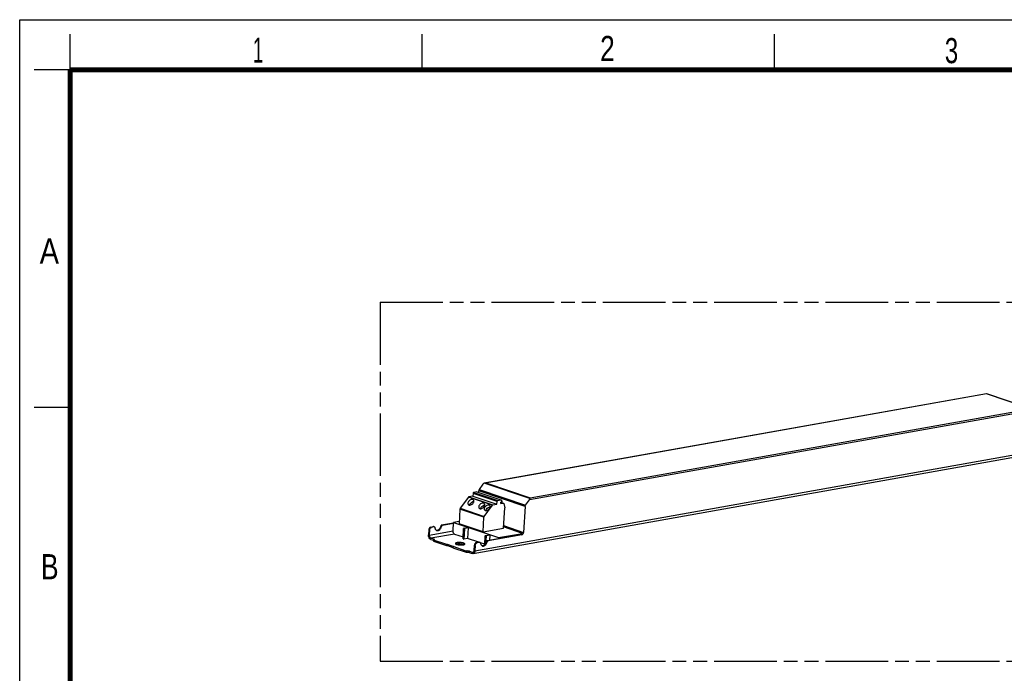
# Model space of a CAD drawing. Header units: millimetres. Extents: x 0 to 210, y 0 to 297.
# Tile 3 of 4: x 0 to 137, y 206 to 297. Entities that reach past the tile are written whole.
import ezdxf

# ---------------------------------------------------------------- set-up
doc = ezdxf.new("R2010")
doc.units = ezdxf.units.MM
doc.header["$LTSCALE"] = 19.36
doc.linetypes.add('PHANTOM', pattern=[0.8, 0.45, -0.05, 0.1, -0.05, 0.1, -0.05])
doc.layers.get('0').update_dxf_attribs({"linetype": 'CONTINUOUS'})
doc.layers.add('DEFAULT_3', color=7, linetype='PHANTOM')
doc.styles.add('TEXTSTYLE_2', font='txt', dxfattribs={"width": 0.75})

msp = doc.modelspace()

# ---------------------------------------------------------------- linework, layer by layer
at = {"color": 2, "linetype": 'Continuous'}
for p, q in [((0, 0), (0, 297)), ((0, 297), (210, 297)), ((7, 290), (7, 295)), ((56, 290), (56, 295)), ((105, 290), (105, 295)), ((7, 290), (2, 290)), ((7, 243), (2, 243))]:
    msp.add_line(p, q, dxfattribs=at)
at = {"color": 7, "linetype": 'Continuous'}
for p, q in [((64.73289, 232.53006), (134.46609, 244.9445)), ((134.47276, 244.94567), (134.47294, 244.94566)), ((134.47291, 244.94567), (140.68896, 242.8364)), ((63.06707, 222.69245), (147.61467, 237.74427)), ((64.44438, 232.32908), (63.91044, 231.59425)), ((62.40923, 230.53175), (61.286, 228.98592)), ((63.03697, 230.68822), (62.49547, 230.59182)), ((63.05941, 231.05868), (63.03697, 230.68822)), ((63.03697, 230.68822), (66.3713, 229.5568)), ((63.58646, 231.27466), (63.16136, 231.19898)), ((63.58646, 231.27466), (66.92078, 230.14324)), ((63.83801, 231.1893), (63.85276, 231.43283)), ((66.49569, 230.06756), (66.92078, 230.14324)), ((66.92078, 230.14324), (67.05126, 229.98324)), ((70.36397, 229.4044), (70.89791, 230.13923)), ((61.24481, 228.87062), (61.12152, 226.8353)), ((64.62033, 227.8545), (65.74356, 229.40032)), ((65.82979, 229.4604), (66.3713, 229.5568)), ((66.3713, 229.5568), (66.39374, 229.92726)), ((66.91448, 229.6535), (66.9257, 229.83873)), ((66.91448, 229.6535), (67.22451, 229.7087)), ((66.92468, 229.82187), (67.26657, 229.70585)), ((66.99655, 229.85134), (66.9257, 229.83873)), ((67.05126, 229.98324), (67.04752, 229.92149)), ((67.28984, 226.20841), (67.46189, 229.04857)), ((67.32932, 229.62689), (67.46189, 229.04857)), ((70.3063, 229.24298), (70.08731, 225.62793)), ((64.45584, 225.70388), (64.57913, 227.73919)), ((56.91286, 226.0105), (56.86798, 225.26959)), ((57.16773, 226.36126), (57.53391, 226.42645)), ((57.64147, 226.38995), (57.27529, 226.32476)), ((57.68353, 226.38711), (57.57597, 226.42361)), ((60.34886, 226.92759), (58.69088, 226.63242)), ((60.34545, 226.87133), (58.79844, 226.59592)), ((60.28187, 225.82171), (60.35387, 227.01026)), ((61.1406, 227.15032), (60.35387, 227.01026)), ((60.35387, 227.01026), (66.59229, 224.8934)), ((64.45584, 225.70388), (61.12152, 226.8353)), ((61.66599, 224.73057), (61.75201, 226.15065)), ((61.85957, 226.11415), (61.77355, 224.69407)), ((61.80298, 226.2208), (62.28713, 226.30699)), ((62.39468, 226.2705), (61.91054, 226.18431)), ((62.39468, 226.2705), (62.28713, 226.30699)), ((62.39468, 226.2705), (62.30492, 224.78867)), ((64.45584, 225.70388), (67.28984, 226.20841)), ((69.93054, 225.4877), (67.30025, 226.38023)), ((57.02042, 225.974), (56.97554, 225.23309)), ((57.18225, 224.65885), (57.57718, 224.52485)), ((57.60032, 224.67452), (57.1916, 224.81321)), ((60.49793, 225.40183), (61.68231, 224.99994)), ((61.66599, 224.73057), (61.77355, 224.69407)), ((62.30492, 224.78867), (61.77355, 224.69407)), ((63.84345, 224.26661), (62.30492, 224.78867)), ((64.68981, 223.90962), (64.76366, 225.12872)), ((64.87122, 225.09222), (64.80904, 224.06572)), ((64.81463, 225.19887), (65.29878, 225.28506)), ((65.40633, 225.24857), (64.92219, 225.16237)), ((65.03686, 224.47907), (69.72489, 225.31367)), ((69.83245, 225.27717), (65.14442, 224.44257)), ((65.40633, 225.24857), (65.29878, 225.28506)), ((65.40633, 225.24857), (65.36324, 224.53717)), ((66.59229, 224.8934), (66.58387, 224.75448)), ((66.59229, 224.8934), (69.93054, 225.4877)), ((57.57928, 224.55948), (57.56993, 224.40512)), ((57.56993, 224.40512), (59.38767, 223.78832)), ((59.39702, 223.94267), (57.57928, 224.55948)), ((59.38767, 223.78832), (59.39702, 223.94267)), ((59.38767, 223.78832), (59.41129, 223.79252)), ((59.42064, 223.94688), (59.39702, 223.94267)), ((59.50155, 223.78633), (60.27183, 223.52495)), ((60.30683, 223.67061), (59.5109, 223.94069)), ((60.27901, 223.64339), (60.26965, 223.48904)), ((60.26965, 223.48904), (62.0874, 222.87223)), ((60.27901, 223.64339), (60.30262, 223.6476)), ((62.09675, 223.02659), (60.27901, 223.64339)), ((60.30262, 223.6476), (60.30958, 223.64912)), ((63.21396, 223.11623), (63.25884, 223.85715)), ((63.3664, 223.82065), (63.32152, 223.07974)), ((63.51371, 224.2079), (63.87989, 224.27309)), ((63.98745, 224.2366), (63.62127, 224.17141)), ((64.02951, 224.23375), (63.92195, 224.27025)), ((64.69396, 223.97801), (64.08103, 224.18599)), ((62.0874, 222.87223), (62.09675, 223.02659)), ((62.53868, 222.84128), (62.94741, 222.70259)), ((62.54804, 222.99563), (62.95676, 222.85694))]:
    msp.add_line(p, q, dxfattribs=at)
at = {"color": 9, "linetype": 'Continuous'}
for p, q in [((134.46847, 244.93117), (64.84184, 232.53571)), ((140.62084, 242.84351), (134.46847, 244.93117)), ((140.99212, 242.61794), (70.89791, 230.13923)), ((70.99421, 230.44805), (140.62084, 242.84351)), ((63.32152, 223.07974), (147.86912, 238.13155)), ((63.91044, 231.59425), (70.36397, 229.4044)), ((70.97996, 230.32781), (64.61464, 232.48773)), ((64.84184, 232.53571), (70.99421, 230.44805)), ((65.74356, 229.40032), (62.40923, 230.53175)), ((62.49547, 230.59182), (65.82979, 229.4604)), ((66.39374, 229.92726), (63.05941, 231.05868)), ((63.16136, 231.19898), (66.49569, 230.06756)), ((70.3063, 229.24298), (63.85276, 231.43283)), ((64.57913, 227.73919), (61.24481, 228.87062)), ((61.286, 228.98592), (64.62033, 227.8545)), ((67.22451, 229.7087), (66.924, 229.81067)), ((57.02042, 225.974), (56.91286, 226.0105)), ((57.16773, 226.36126), (57.27529, 226.32476)), ((57.64147, 226.38995), (57.53391, 226.42645)), ((58.56771, 226.48834), (58.67527, 226.45184)), ((58.69088, 226.63242), (58.79844, 226.59592)), ((61.85957, 226.11415), (61.75201, 226.15065)), ((61.80298, 226.2208), (61.91054, 226.18431)), ((67.31173, 226.56975), (70.08731, 225.62793)), ((56.97554, 225.23309), (60.28187, 225.82171)), ((60.49793, 225.40183), (57.1916, 224.81321)), ((57.59353, 224.56243), (57.60032, 224.67452)), ((64.87122, 225.09222), (64.76366, 225.12872)), ((64.81463, 225.19887), (64.92219, 225.16237)), ((69.83245, 225.27717), (69.72489, 225.31367)), ((59.41129, 223.79252), (59.42064, 223.94688)), ((59.5109, 223.94069), (59.50155, 223.78633)), ((60.30543, 223.64743), (60.30683, 223.67061)), ((63.3664, 223.82065), (63.25884, 223.85715)), ((63.51371, 224.2079), (63.62127, 224.17141)), ((63.98745, 224.2366), (63.87989, 224.27309)), ((64.91368, 224.33499), (65.02124, 224.29849)), ((65.03686, 224.47907), (65.14442, 224.44257)), ((62.54804, 222.99563), (62.53868, 222.84128)), ((62.95676, 222.85694), (63.11315, 222.88479))]:
    msp.add_line(p, q, dxfattribs=at)
at = {"color": 7, "linetype": 'Continuous', "const_width": 0.7}
for points in [[(7, 7), (7, 290)], [(7, 290), (203, 290)]]:
    msp.add_lwpolyline(points, dxfattribs=at)
at = {"color": 7, "linetype": 'Continuous'}
for centre, radius, start, end in [((58.0107, 226.23399), 0.32765, 261.2530248, 265.2489286), ((58.11718, 226.19056), 0.32063, 251.286128, 261.3686011), ((60.9114, 223.35923), 0.68915, 103.3493853, 106.2318771), ((61.58902, 224.57797), 0.69014, 283.3489025, 286.2020719), ((64.35667, 224.08064), 0.32765, 261.2530248, 265.2489286), ((64.46315, 224.03721), 0.32063, 251.286128, 261.3686011)]:
    msp.add_arc(centre, radius, start, end, dxfattribs=at)
for centre, start_param, end_param in [((64.59496, 232.27799), 0.987829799, 1.773227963), ((70.74733, 230.19033), -1.368364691, -0.582966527)]:
    msp.add_ellipse(centre, major_axis=(0.20504, 0.23024), ratio=0.484871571, start_param=start_param, end_param=end_param, dxfattribs=at)
for points, knots in [([(134.46847, 244.93117), (134.46912, 244.93475), (134.47052, 244.93866), (134.47131, 244.94543), (134.47272, 244.94569)], [0, 0, 0, 0, 0.716727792, 1, 1, 1, 1]), ([(62.49547, 230.59182), (62.4875, 230.5904), (62.45329, 230.5797), (62.42537, 230.55395), (62.40923, 230.53175)], [0, 0, 0, 0, 0.22756703, 1, 1, 1, 1]), ([(63.13538, 230.12309), (63.11919, 230.14295), (63.07717, 230.17779), (62.99685, 230.2058), (62.90403, 230.21034), (62.76611, 230.18503), (62.597, 230.09942), (62.48601, 229.99158), (62.44071, 229.92924)], [0, 0, 0, 0, 0.095071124, 0.197150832, 0.310552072, 0.436188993, 0.714016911, 1, 1, 1, 1]), ([(63.16136, 231.19898), (63.13377, 231.19407), (63.08155, 231.15139), (63.06139, 231.09127), (63.05941, 231.05868)], [0, 0, 0, 0, 0.461887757, 1, 1, 1, 1]), ([(63.08606, 229.71025), (63.11165, 229.74546), (63.15379, 229.81741), (63.18715, 229.93092), (63.18435, 230.03761), (63.15504, 230.09898), (63.13538, 230.12309)], [0, 0, 0, 0, 0.294039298, 0.557942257, 0.789800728, 1, 1, 1, 1]), ([(70.99421, 230.44805), (70.99148, 230.43313), (70.98648, 230.39304), (70.98231, 230.3529), (70.97996, 230.32781)], [0, 0, 0, 0, 0.375656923, 1, 1, 1, 1]), ([(62.44071, 229.92924), (62.41513, 229.89403), (62.37299, 229.82208), (62.33963, 229.70856), (62.34243, 229.60187), (62.37174, 229.54051), (62.3914, 229.51639)], [0, 0, 0, 0, 0.294039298, 0.557942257, 0.789800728, 1, 1, 1, 1]), ([(62.3914, 229.51639), (62.40759, 229.49654), (62.44961, 229.4617), (62.52992, 229.43369), (62.62275, 229.42915), (62.76067, 229.45446), (62.92978, 229.54007), (63.04077, 229.64791), (63.08606, 229.71025)], [0, 0, 0, 0, 0.095071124, 0.197150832, 0.310552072, 0.436188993, 0.714016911, 1, 1, 1, 1]), ([(62.57716, 229.43268), (62.57996, 229.45059), (62.59785, 229.52701), (62.63601, 229.59773), (62.67137, 229.64639)], [0, 0, 0, 0, 0.231502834, 1, 1, 1, 1]), ([(62.67137, 229.64639), (62.73276, 229.73087), (62.88625, 229.86536), (63.08605, 229.92876), (63.17996, 229.92429)], [0, 0, 0, 0, 0.526223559, 1, 1, 1, 1]), ([(63.94654, 229.41827), (63.92095, 229.38306), (63.87881, 229.31111), (63.84545, 229.1976), (63.84825, 229.09091), (63.87756, 229.02954), (63.89722, 229.00543)], [0, 0, 0, 0, 0.294039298, 0.557942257, 0.789800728, 1, 1, 1, 1]), ([(63.89722, 229.00543), (63.91341, 228.98557), (63.95543, 228.95073), (64.03575, 228.92272), (64.12857, 228.91818), (64.26649, 228.94349), (64.4356, 229.0291), (64.54659, 229.13694), (64.59189, 229.19929)], [0, 0, 0, 0, 0.095071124, 0.197150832, 0.310552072, 0.436188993, 0.714016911, 1, 1, 1, 1]), ([(64.6412, 229.61213), (64.62501, 229.63198), (64.58299, 229.66682), (64.50268, 229.69483), (64.40985, 229.69937), (64.27193, 229.67406), (64.10282, 229.58845), (63.99183, 229.48061), (63.94654, 229.41827)], [0, 0, 0, 0, 0.095071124, 0.197150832, 0.310552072, 0.436188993, 0.714016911, 1, 1, 1, 1]), ([(64.08299, 228.92172), (64.08579, 228.93962), (64.10368, 229.01604), (64.14184, 229.08676), (64.17719, 229.13542)], [0, 0, 0, 0, 0.231502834, 1, 1, 1, 1]), ([(64.17719, 229.13542), (64.23858, 229.21991), (64.39207, 229.35439), (64.59187, 229.4178), (64.68579, 229.41333)], [0, 0, 0, 0, 0.526223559, 1, 1, 1, 1]), ([(64.59189, 229.19929), (64.61747, 229.2345), (64.65961, 229.30644), (64.69297, 229.41996), (64.69017, 229.52665), (64.66086, 229.58802), (64.6412, 229.61213)], [0, 0, 0, 0, 0.294039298, 0.557942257, 0.789800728, 1, 1, 1, 1]), ([(64.69945, 229.16279), (64.67386, 229.12758), (64.63172, 229.05563), (64.59836, 228.94211), (64.60117, 228.83542), (64.63048, 228.77406), (64.65014, 228.74994)], [0, 0, 0, 0, 0.294039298, 0.557942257, 0.789800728, 1, 1, 1, 1]), ([(64.65014, 228.74994), (64.66633, 228.73009), (64.70834, 228.69525), (64.78866, 228.66724), (64.88149, 228.6627), (65.0194, 228.68801), (65.18852, 228.77362), (65.2995, 228.88146), (65.3448, 228.9438)], [0, 0, 0, 0, 0.095071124, 0.197150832, 0.310552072, 0.436188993, 0.714016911, 1, 1, 1, 1]), ([(65.39411, 229.35665), (65.37792, 229.3765), (65.33591, 229.41134), (65.25559, 229.43935), (65.16276, 229.44389), (65.02485, 229.41858), (64.85573, 229.33297), (64.74475, 229.22513), (64.69945, 229.16279)], [0, 0, 0, 0, 0.095071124, 0.197150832, 0.310552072, 0.436188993, 0.714016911, 1, 1, 1, 1]), ([(64.8359, 228.66624), (64.8387, 228.68414), (64.85659, 228.76056), (64.89475, 228.83128), (64.93011, 228.87994)], [0, 0, 0, 0, 0.231502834, 1, 1, 1, 1]), ([(64.93011, 228.87994), (64.99149, 228.96443), (65.14499, 229.09891), (65.34478, 229.16232), (65.4387, 229.15784)], [0, 0, 0, 0, 0.526223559, 1, 1, 1, 1]), ([(65.3448, 228.9438), (65.37039, 228.97901), (65.41253, 229.05096), (65.44588, 229.16448), (65.44308, 229.27116), (65.41377, 229.33253), (65.39411, 229.35665)], [0, 0, 0, 0, 0.294039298, 0.557942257, 0.789800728, 1, 1, 1, 1]), ([(65.74356, 229.40032), (65.74932, 229.40825), (65.77204, 229.4353), (65.80451, 229.4559), (65.82979, 229.4604)], [0, 0, 0, 0, 0.276121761, 1, 1, 1, 1]), ([(66.39374, 229.92726), (66.39571, 229.95985), (66.41588, 230.01997), (66.46809, 230.06265), (66.49569, 230.06756)], [0, 0, 0, 0, 0.538112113, 1, 1, 1, 1]), ([(67.04752, 229.92149), (67.04654, 229.9052), (67.03645, 229.87514), (67.01035, 229.8538), (66.99655, 229.85134)], [0, 0, 0, 0, 0.538106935, 1, 1, 1, 1]), ([(67.26657, 229.70585), (67.28195, 229.70064), (67.31145, 229.67828), (67.32518, 229.64494), (67.32932, 229.62689)], [0, 0, 0, 0, 0.467021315, 1, 1, 1, 1]), ([(57.16773, 226.36126), (57.09875, 226.34898), (57.00199, 226.26951), (56.93304, 226.13387), (56.91536, 226.05173), (56.91286, 226.0105)], [0, 0, 0, 0, 0.459472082, 0.72912036, 1, 1, 1, 1]), ([(57.02042, 225.974), (57.02292, 226.01523), (57.0406, 226.09738), (57.10955, 226.23301), (57.20631, 226.31248), (57.27529, 226.32476)], [0, 0, 0, 0, 0.27087964, 0.540527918, 1, 1, 1, 1]), ([(57.68353, 226.38711), (57.70166, 226.38096), (57.73599, 226.35146), (57.74748, 226.30949), (57.74969, 226.28706)], [0, 0, 0, 0, 0.459296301, 1, 1, 1, 1]), ([(57.74969, 226.28706), (57.75432, 226.23995), (57.77217, 226.15005), (57.82785, 226.03017), (57.90909, 225.93776), (57.97857, 225.89901), (58.0143, 225.88688)], [0, 0, 0, 0, 0.28101883, 0.539031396, 0.775969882, 1, 1, 1, 1]), ([(58.56771, 226.48834), (58.55271, 226.41722), (58.50598, 226.28012), (58.39283, 226.10292), (58.24792, 225.9714), (58.13178, 225.92212), (58.075, 225.91201)], [0, 0, 0, 0, 0.273442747, 0.5388752, 0.783000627, 1, 1, 1, 1]), ([(58.18256, 225.87551), (58.23934, 225.88562), (58.35548, 225.9349), (58.50039, 226.06642), (58.61354, 226.24362), (58.66027, 226.38072), (58.67527, 226.45184)], [0, 0, 0, 0, 0.216999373, 0.4611248, 0.726557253, 1, 1, 1, 1]), ([(58.69088, 226.63242), (58.66115, 226.62713), (58.60301, 226.58516), (58.57504, 226.52311), (58.56771, 226.48834)], [0, 0, 0, 0, 0.459413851, 1, 1, 1, 1]), ([(58.67527, 226.45184), (58.6826, 226.48661), (58.71057, 226.54867), (58.76871, 226.59063), (58.79844, 226.59592)], [0, 0, 0, 0, 0.54058633, 1, 1, 1, 1]), ([(61.80298, 226.2208), (61.78919, 226.21835), (61.76309, 226.197), (61.753, 226.16695), (61.75201, 226.15065)], [0, 0, 0, 0, 0.461893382, 1, 1, 1, 1]), ([(61.85957, 226.11415), (61.86056, 226.13045), (61.87064, 226.16051), (61.89675, 226.18185), (61.91054, 226.18431)], [0, 0, 0, 0, 0.538106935, 1, 1, 1, 1]), ([(57.18225, 224.65885), (57.07915, 224.69384), (56.95107, 224.84309), (56.87492, 225.06992), (56.86398, 225.20355), (56.86798, 225.26959)], [0, 0, 0, 0, 0.452600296, 0.724999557, 1, 1, 1, 1]), ([(56.97554, 225.23309), (56.97279, 225.18769), (56.98031, 225.09582), (57.03267, 224.93987), (57.12072, 224.83726), (57.1916, 224.81321)], [0, 0, 0, 0, 0.275010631, 0.547399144, 1, 1, 1, 1]), ([(57.57928, 224.55948), (57.5939, 224.56208), (57.62029, 224.5681), (57.65685, 224.5807), (57.68272, 224.59919), (57.68357, 224.61313)], [0, 0, 0, 0, 0.366729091, 0.655186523, 1, 1, 1, 1]), ([(57.68357, 224.61313), (57.68433, 224.62567), (57.66494, 224.64555), (57.63455, 224.66168), (57.61261, 224.67035), (57.60032, 224.67452)], [0, 0, 0, 0, 0.351441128, 0.637210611, 1, 1, 1, 1]), ([(58.075, 225.91201), (58.06733, 225.91064), (58.03709, 225.90621), (58.00626, 225.90558), (57.98356, 225.90747)], [0, 0, 0, 0, 0.25471956, 1, 1, 1, 1]), ([(58.06906, 225.87356), (58.07827, 225.87216), (58.11601, 225.86807), (58.15438, 225.87049), (58.18256, 225.87551)], [0, 0, 0, 0, 0.245663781, 1, 1, 1, 1]), ([(60.49793, 225.40183), (60.42705, 225.42588), (60.339, 225.52849), (60.28664, 225.68443), (60.27912, 225.77631), (60.28187, 225.82171)], [0, 0, 0, 0, 0.452600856, 0.724989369, 1, 1, 1, 1]), ([(64.81463, 225.19887), (64.80084, 225.19642), (64.77473, 225.17507), (64.76465, 225.14502), (64.76366, 225.12872)], [0, 0, 0, 0, 0.461893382, 1, 1, 1, 1]), ([(64.87122, 225.09222), (64.87221, 225.10852), (64.88229, 225.13857), (64.9084, 225.15992), (64.92219, 225.16237)], [0, 0, 0, 0, 0.538106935, 1, 1, 1, 1]), ([(69.93054, 225.4877), (69.90776, 225.44372), (69.8518, 225.36789), (69.76677, 225.32112), (69.72489, 225.31367)], [0, 0, 0, 0, 0.537911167, 1, 1, 1, 1]), ([(69.83245, 225.27717), (69.90143, 225.28945), (69.99818, 225.36892), (70.06714, 225.50455), (70.08481, 225.58669), (70.08731, 225.62793)], [0, 0, 0, 0, 0.459472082, 0.72912036, 1, 1, 1, 1]), ([(59.5109, 223.94069), (59.49671, 223.9455), (59.46633, 223.94961), (59.43574, 223.94957), (59.42064, 223.94688)], [0, 0, 0, 0, 0.494057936, 1, 1, 1, 1]), ([(59.42805, 223.79441), (59.4411, 223.79519), (59.4659, 223.79427), (59.4905, 223.79008), (59.50155, 223.78633)], [0, 0, 0, 0, 0.528658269, 1, 1, 1, 1]), ([(60.32348, 223.65833), (60.32363, 223.66083), (60.31764, 223.66692), (60.31121, 223.66912), (60.30683, 223.67061)], [0, 0, 0, 0, 0.351947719, 1, 1, 1, 1]), ([(60.30958, 223.64912), (60.31156, 223.64965), (60.31662, 223.65122), (60.32326, 223.65471), (60.32348, 223.65833)], [0, 0, 0, 0, 0.361239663, 1, 1, 1, 1]), ([(60.60021, 224.08496), (60.59866, 224.05925), (60.6384, 224.01849), (60.7007, 223.98543), (60.74569, 223.96765), (60.77087, 223.95911)], [0, 0, 0, 0, 0.351459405, 0.63716937, 1, 1, 1, 1]), ([(61.73915, 224.13149), (61.68981, 224.14823), (61.57991, 224.17604), (61.40401, 224.20356), (61.21515, 224.2183), (61.02986, 224.21891), (60.88527, 224.20741), (60.78399, 224.18998), (60.72227, 224.17465), (60.67176, 224.1561), (60.62733, 224.13287), (60.60137, 224.10405), (60.60021, 224.08496)], [0, 0, 0, 0, 0.131864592, 0.286077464, 0.450224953, 0.61078399, 0.754614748, 0.816666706, 0.870597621, 0.915652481, 0.951603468, 1, 1, 1, 1]), ([(60.66871, 224.00337), (60.67249, 224.00498), (60.68891, 224.01158), (60.70574, 224.0171), (60.71877, 224.02091)], [0, 0, 0, 0, 0.232606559, 1, 1, 1, 1]), ([(60.75229, 224.02976), (60.82403, 224.04687), (60.98678, 224.06519), (61.23989, 224.06454), (61.49423, 224.03762), (61.6575, 224.00167), (61.7298, 223.97713)], [0, 0, 0, 0, 0.224070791, 0.494640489, 0.76804564, 1, 1, 1, 1]), ([(60.77087, 223.95911), (60.84317, 223.93458), (61.00643, 223.89862), (61.26076, 223.8717), (61.51387, 223.87104), (61.67662, 223.88936), (61.74836, 223.90647)], [0, 0, 0, 0, 0.231947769, 0.505348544, 0.775922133, 1, 1, 1, 1]), ([(61.7298, 223.97713), (61.73962, 223.9738), (61.77447, 223.96128), (61.80859, 223.94631), (61.83174, 223.93304)], [0, 0, 0, 0, 0.279727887, 1, 1, 1, 1]), ([(61.90981, 224.00563), (61.91136, 224.03134), (61.87162, 224.0721), (61.80933, 224.10517), (61.76433, 224.12294), (61.73915, 224.13149)], [0, 0, 0, 0, 0.351459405, 0.63716937, 1, 1, 1, 1]), ([(61.78159, 223.91524), (61.79989, 223.92057), (61.83259, 223.932), (61.88013, 223.95561), (61.9086, 223.98558), (61.90981, 224.00563)], [0, 0, 0, 0, 0.350928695, 0.630060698, 1, 1, 1, 1]), ([(63.51371, 224.2079), (63.44473, 224.19562), (63.34797, 224.11616), (63.27901, 223.98052), (63.26134, 223.89838), (63.25884, 223.85715)], [0, 0, 0, 0, 0.459472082, 0.72912036, 1, 1, 1, 1]), ([(63.3664, 223.82065), (63.3689, 223.86188), (63.38657, 223.94402), (63.45553, 224.07966), (63.55229, 224.15913), (63.62127, 224.17141)], [0, 0, 0, 0, 0.27087964, 0.540527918, 1, 1, 1, 1]), ([(64.02951, 224.23375), (64.04764, 224.2276), (64.08197, 224.19811), (64.09346, 224.15614), (64.09566, 224.13371)], [0, 0, 0, 0, 0.459296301, 1, 1, 1, 1]), ([(64.09566, 224.13371), (64.10029, 224.0866), (64.11814, 223.9967), (64.17383, 223.87682), (64.25506, 223.78441), (64.32454, 223.74565), (64.36028, 223.73353)], [0, 0, 0, 0, 0.28101883, 0.539031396, 0.775969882, 1, 1, 1, 1]), ([(64.42097, 223.75865), (64.41331, 223.75729), (64.38306, 223.75285), (64.35224, 223.75223), (64.32954, 223.75411)], [0, 0, 0, 0, 0.25471956, 1, 1, 1, 1]), ([(64.41503, 223.72021), (64.42425, 223.71881), (64.46199, 223.71472), (64.50036, 223.71714), (64.52853, 223.72216)], [0, 0, 0, 0, 0.245663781, 1, 1, 1, 1]), ([(64.91368, 224.33499), (64.89869, 224.26387), (64.85195, 224.12677), (64.73881, 223.94957), (64.5939, 223.81805), (64.47776, 223.76876), (64.42097, 223.75865)], [0, 0, 0, 0, 0.273442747, 0.5388752, 0.783000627, 1, 1, 1, 1]), ([(64.52853, 223.72216), (64.58532, 223.73227), (64.70146, 223.78155), (64.84637, 223.91307), (64.95951, 224.09027), (65.00625, 224.22737), (65.02124, 224.29849)], [0, 0, 0, 0, 0.216999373, 0.4611248, 0.726557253, 1, 1, 1, 1]), ([(65.03686, 224.47907), (65.00713, 224.47377), (64.94899, 224.43181), (64.92102, 224.36976), (64.91368, 224.33499)], [0, 0, 0, 0, 0.459413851, 1, 1, 1, 1]), ([(65.02124, 224.29849), (65.02857, 224.33326), (65.05654, 224.39531), (65.11469, 224.43728), (65.14442, 224.44257)], [0, 0, 0, 0, 0.54058633, 1, 1, 1, 1]), ([(62.0874, 222.87223), (62.12261, 222.8785), (62.19948, 222.88494), (62.31707, 222.88257), (62.43256, 222.86908), (62.50608, 222.85234), (62.53868, 222.84128)], [0, 0, 0, 0, 0.235406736, 0.505900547, 0.773297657, 1, 1, 1, 1]), ([(62.54804, 222.99563), (62.51543, 223.0067), (62.44191, 223.02343), (62.32642, 223.03693), (62.20883, 223.0393), (62.13196, 223.03285), (62.09675, 223.02659)], [0, 0, 0, 0, 0.226702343, 0.494099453, 0.764593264, 1, 1, 1, 1]), ([(63.06707, 222.69246), (63.05734, 222.69072), (63.01724, 222.68625), (62.9762, 222.69282), (62.94741, 222.70259)], [0, 0, 0, 0, 0.245227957, 1, 1, 1, 1]), ([(62.95676, 222.85694), (62.96354, 222.85464), (62.99022, 222.84721), (63.01882, 222.84638), (63.03903, 222.84998)], [0, 0, 0, 0, 0.258602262, 1, 1, 1, 1]), ([(63.03903, 222.84998), (63.06262, 222.85418), (63.11053, 222.87543), (63.16523, 222.93671), (63.2016, 223.01993), (63.21195, 223.08301), (63.21396, 223.11623)], [0, 0, 0, 0, 0.21085063, 0.44325384, 0.707154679, 1, 1, 1, 1]), ([(63.32152, 223.07974), (63.31859, 223.03141), (63.30354, 222.93966), (63.25065, 222.81861), (63.17108, 222.72948), (63.10139, 222.69856), (63.06707, 222.69246)], [0, 0, 0, 0, 0.292830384, 0.55674256, 0.789141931, 1, 1, 1, 1])]:
    msp.add_open_spline(points, degree=3, knots=knots, dxfattribs=at)
for points in [[(63.91044, 231.59425), (63.87685, 231.54803), (63.85622, 231.48986), (63.85276, 231.43283)], [(64.61464, 232.48773), (64.65068, 232.50903), (64.69167, 232.52274), (64.73289, 232.53007)], [(64.73289, 232.53007), (64.76869, 232.53643), (64.80556, 232.53819), (64.84184, 232.53571)], [(61.286, 228.98592), (61.26201, 228.9529), (61.24727, 228.91136), (61.24481, 228.87062)], [(67.22451, 229.7087), (67.23835, 229.71116), (67.25327, 229.71037), (67.26657, 229.70585)], [(70.3063, 229.24298), (70.30975, 229.30001), (70.33038, 229.35818), (70.36397, 229.4044)], [(64.57913, 227.73919), (64.5816, 227.77993), (64.59634, 227.82148), (64.62033, 227.8545)], [(57.57597, 226.42361), (57.56267, 226.42812), (57.54775, 226.42891), (57.53391, 226.42645)], [(57.64147, 226.38995), (57.6553, 226.39241), (57.67022, 226.39163), (57.68353, 226.38711)], [(59.41129, 223.79252), (59.41682, 223.79351), (59.42244, 223.79407), (59.42805, 223.79441)], [(63.92195, 224.27025), (63.90864, 224.27477), (63.89372, 224.27556), (63.87989, 224.27309)], [(63.98745, 224.2366), (64.00128, 224.23906), (64.0162, 224.23827), (64.02951, 224.23375)]]:
    msp.add_open_spline(points, degree=3, dxfattribs=at)
at = {"layer": 'DEFAULT_3', "color": 91, "linetype": 'PHANTOM', "true_color": 0x80ff80}
for p, q in [((50.12864, 257.68), (50.12864, 207.68)), ((50.12864, 257.68), (150.12864, 257.68)), ((50.12864, 207.68), (150.12864, 207.68))]:
    msp.add_line(p, q, dxfattribs=at)

# ---------------------------------------------------------------- texts
at = {"color": 5, "linetype": 'Continuous', "style": 'TEXTSTYLE_2'}
for s, width, p in [('1', 0.571429, (32.41397, 291.00048)), ('2', 0.785714, (80.73138, 291.23958)), ('3', 0.714286, (128.68391, 290.94286)), ('A', 0.857143, (2.78732, 263.04806)), ('B', 0.785714, (2.95865, 219.09946))]:
    msp.add_text(s, height=3.5, dxfattribs=dict(at, width=width)).set_placement(p)

doc.saveas('drawing.dxf')
